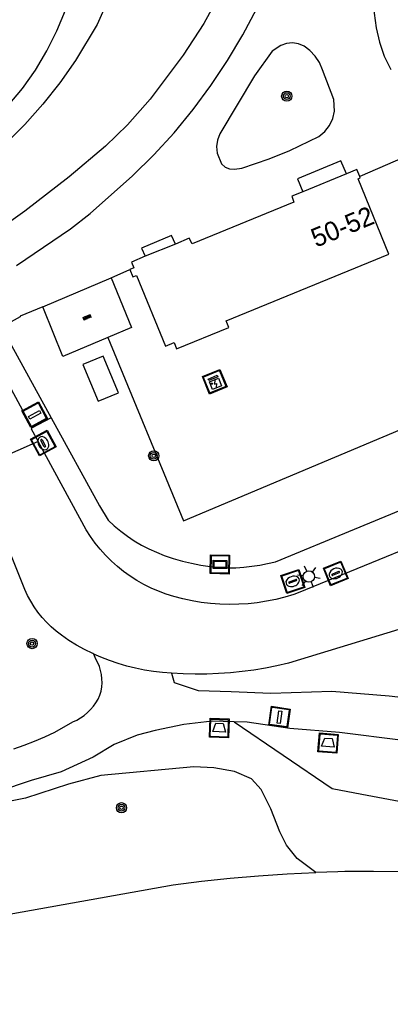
# Model space of a CAD drawing. Header units: metres. Extents: x 93870 to 95789, y 463036 to 464040.
# Tile 7 of 256: x 93910 to 93930, y 463195 to 463247. Entities that reach past the tile are written whole.
import ezdxf
from ezdxf.enums import TextEntityAlignment as Align

# ---------------------------------------------------------------- set-up
doc = ezdxf.new("R2010")
doc.units = ezdxf.units.M
doc.header["$LTSCALE"] = 25.4
for name, color, linetype in [('B_BEBOUWINGSGRENS_0', 1, 'Continuous'), ('Q_AFVALBAK_0', 7, 'Continuous'), ('Q_BOOM_0', 3, 'Continuous'), ('Q_BRANDKRAAN_0', 5, 'Continuous'), ('Q_ELEKTRAKAST_0', 7, 'Continuous'), ('Q_INFORMATIEBORD_0', 7, 'Continuous'), ('Q_KOLK_0', 254, 'Continuous'), ('Q_LICHTMAST_0', 2, 'Continuous'), ('Q_VERKEERSBORDPAAL_0', 40, 'Continuous'), ('S_GBKN_SYMBOOL_OV_GROOT_0', 7, 'Continuous'), ('T_CULTUURGRENS_0', 76, 'Continuous'), ('T_HAAG_0', 87, 'Continuous'), ('T_HEK_0', 57, 'Continuous'), ('T_MUUR_30CM_0', 10, 'Continuous'), ('T_WALBESCHERMING_0', 45, 'Continuous'), ('V_WEGGRENS_0', 7, 'Continuous'), ('Z_GBKN_HUISNUMMER_0', 252, 'Continuous')]:
    doc.layers.add(name, color=color, linetype=linetype)

# ---------------------------------------------------------------- blocks, each defined once
blk = doc.blocks.new('Q_AFVALBAK')
for points in [[(-0.5, 0.5), (0.5, 0.5), (0.5, -0.5), (-0.5, -0.5)], [(-0.336, 0.197), (0.331, 0.197), (0.19, -0.251), (-0.196, -0.251)]]:
    blk.add_lwpolyline(points, close=True)
blk.add_lwpolyline([(-0.442, 0.464), (0.438, 0.464, -0.414214), (0.459, 0.442), (0.459, -0.437, -0.414214), (0.438, -0.459), (-0.442, -0.459, -0.414214), (-0.463, -0.437), (-0.463, 0.442), (-0.463, 0.444), (-0.463, 0.446), (-0.463, 0.448), (-0.462, 0.45), (-0.461, 0.451), (-0.46, 0.453), (-0.459, 0.455), (-0.458, 0.456), (-0.457, 0.457), (-0.456, 0.459), (-0.454, 0.46), (-0.453, 0.461), (-0.451, 0.462), (-0.449, 0.462), (-0.447, 0.463), (-0.446, 0.463), (-0.444, 0.464), (-0.442, 0.464)], format="xyb")
blk = doc.blocks.new('Q_INFORMATIEBORD')
for points in [[(-0.5, 0.5), (0.5, 0.5), (0.5, -0.5), (-0.5, -0.5)], [(-0.369, 0.22), (0.358, 0.22), (0.358, -0.214), (-0.369, -0.214)]]:
    blk.add_lwpolyline(points, close=True)
for points in [[(-0.442, 0.464), (0.438, 0.464, -0.414214), (0.459, 0.442), (0.459, -0.437, -0.414214), (0.438, -0.459), (-0.442, -0.459, -0.414214), (-0.463, -0.437), (-0.463, 0.442), (-0.463, 0.444), (-0.463, 0.446), (-0.463, 0.448), (-0.462, 0.45), (-0.461, 0.451), (-0.46, 0.453), (-0.459, 0.455), (-0.458, 0.456), (-0.457, 0.457), (-0.456, 0.459), (-0.454, 0.46), (-0.453, 0.461), (-0.451, 0.462), (-0.449, 0.462), (-0.447, 0.463), (-0.446, 0.463), (-0.444, 0.464), (-0.442, 0.464)], [(-0.287, 0.16), (0.281, 0.16, -0.414214), (0.303, 0.139), (0.303, -0.134, -0.414214), (0.281, -0.156), (-0.287, -0.156, -0.414214), (-0.308, -0.134), (-0.308, 0.139), (-0.308, 0.14), (-0.308, 0.142), (-0.307, 0.144), (-0.307, 0.146), (-0.306, 0.148), (-0.305, 0.149), (-0.304, 0.151), (-0.303, 0.152), (-0.302, 0.154), (-0.3, 0.155), (-0.299, 0.156), (-0.297, 0.157), (-0.296, 0.158), (-0.294, 0.159), (-0.292, 0.159), (-0.29, 0.16), (-0.288, 0.16), (-0.287, 0.16)]]:
    blk.add_lwpolyline(points, format="xyb")
blk = doc.blocks.new('Q_ELEKTRAKAST')
for points in [[(-0.5, 0.5), (0.5, 0.5), (0.5, -0.5), (-0.5, -0.5)], [(-0.262, 0.264), (0.25, 0.264), (0.25, 0.187), (-0.262, 0.187)], [(-0.262, 0.107), (0.25, 0.107), (0.25, -0.332), (-0.262, -0.332)]]:
    blk.add_lwpolyline(points, close=True)
blk.add_lwpolyline([(-0.442, 0.464), (0.438, 0.464, -0.414214), (0.459, 0.442), (0.459, -0.437, -0.414214), (0.438, -0.459), (-0.442, -0.459, -0.414214), (-0.463, -0.437), (-0.463, 0.442), (-0.463, 0.444), (-0.463, 0.446), (-0.463, 0.448), (-0.462, 0.45), (-0.461, 0.451), (-0.46, 0.453), (-0.459, 0.455), (-0.458, 0.456), (-0.457, 0.457), (-0.456, 0.459), (-0.454, 0.46), (-0.453, 0.461), (-0.451, 0.462), (-0.449, 0.462), (-0.447, 0.463), (-0.446, 0.463), (-0.444, 0.464), (-0.442, 0.464)], format="xyb")
blk.add_lwpolyline([(-0.177, 0.001, -1), (-0.177, -0.069, -1)], format="xyb", close=True)
blk.add_lwpolyline([(0.044, 0.088), (-0.056, -0.112), (0.044, -0.112), (-0.056, -0.312)])
blk = doc.blocks.new('Q_LICHTMAST')
for points in [[(0, 0.3), (0, 0.6)], [(-0.26, 0.15), (-0.52, 0.3)], [(0.26, 0.15), (0.52, 0.3)], [(-0.26, -0.15), (-0.52, -0.3)], [(0, -0.3), (0, -0.6)], [(0.26, -0.15), (0.52, -0.3)]]:
    blk.add_lwpolyline(points)
blk.add_circle((0, 0), 0.3)
blk = doc.blocks.new('Q_VERKEERSBORDPAAL')
for points in [[(-0.5, 0.5), (0.5, 0.5), (0.5, -0.5), (-0.5, -0.5)], [(-0.08, 0.333), (0.071, 0.333), (0.071, -0.329), (-0.08, -0.329)]]:
    blk.add_lwpolyline(points, close=True)
blk.add_lwpolyline([(-0.442, 0.464), (0.438, 0.464, -0.414214), (0.459, 0.442), (0.459, -0.437, -0.414214), (0.438, -0.459), (-0.442, -0.459, -0.414214), (-0.463, -0.437), (-0.463, 0.442), (-0.463, 0.444), (-0.463, 0.446), (-0.463, 0.448), (-0.462, 0.45), (-0.461, 0.451), (-0.46, 0.453), (-0.459, 0.455), (-0.458, 0.456), (-0.457, 0.457), (-0.456, 0.459), (-0.454, 0.46), (-0.453, 0.461), (-0.451, 0.462), (-0.449, 0.462), (-0.447, 0.463), (-0.446, 0.463), (-0.444, 0.464), (-0.442, 0.464)], format="xyb")
blk = doc.blocks.new('Q_KOLK')
blk.add_lwpolyline([(-0.5, 0.5), (0.5, 0.5), (0.5, -0.5), (-0.5, -0.5)], close=True)
for points in [[(-0.442, 0.464), (0.438, 0.464, -0.414214), (0.459, 0.442), (0.459, -0.437, -0.414214), (0.438, -0.459), (-0.442, -0.459, -0.414214), (-0.463, -0.437), (-0.463, 0.442, -0.414214), (-0.442, 0.464)], [(-0.345, 0.105, 0.380426), (-0.276, -0.18)], [(-0.008, 0.266, 0.240218), (-0.345, 0.105)], [(-0.194, 0.045, 0.853344), (-0.194, -0.032)], [(0.331, 0.111, 0.240191), (-0.008, 0.266)], [(0.185, -0.032, 0.849746), (0.185, 0.045)], [(0.267, -0.176, 0.380426), (0.331, 0.111)], [(-0.276, -0.18, 0.148452), (0.012, -0.257)], [(0.012, -0.257, 0.131742), (0.267, -0.176)]]:
    blk.add_lwpolyline(points, format="xyb")
for points in [[(-0.194, 0.045), (0.185, 0.045)], [(0.185, -0.032), (-0.194, -0.032)]]:
    blk.add_lwpolyline(points)
blk = doc.blocks.new('Q_BRANDKRAAN')
blk.add_lwpolyline([(-0.5, 0.5), (0.5, 0.5), (0.5, -0.5), (-0.5, -0.5)], close=True)
for points in [[(-0.442, 0.464), (0.438, 0.464, -0.414214), (0.459, 0.442), (0.459, -0.437, -0.414214), (0.438, -0.459), (-0.442, -0.459, -0.414214), (-0.463, -0.437), (-0.463, 0.442), (-0.463, 0.444), (-0.463, 0.446), (-0.463, 0.448), (-0.462, 0.45), (-0.461, 0.451), (-0.46, 0.453), (-0.459, 0.455), (-0.458, 0.456), (-0.457, 0.457), (-0.456, 0.459), (-0.454, 0.46), (-0.453, 0.461), (-0.451, 0.462), (-0.449, 0.462), (-0.447, 0.463), (-0.446, 0.463), (-0.444, 0.464), (-0.442, 0.464)], [(-0.345, 0.105, 0.380426), (-0.276, -0.18)], [(-0.008, 0.266, 0.240218), (-0.345, 0.105)], [(-0.194, 0.045, 0.853344), (-0.194, -0.032)], [(0.331, 0.111, 0.240191), (-0.008, 0.266)], [(0.185, -0.032, 0.849746), (0.185, 0.045)], [(0.267, -0.176, 0.380426), (0.331, 0.111)], [(-0.276, -0.18, 0.148452), (0.012, -0.257)], [(0.012, -0.257, 0.131742), (0.267, -0.176)]]:
    blk.add_lwpolyline(points, format="xyb")
for points in [[(-0.194, 0.045), (0.185, 0.045)], [(0.185, -0.032), (-0.194, -0.032)]]:
    blk.add_lwpolyline(points)
blk = doc.blocks.new('Q_BOOM')
for radius in [0.27, 0.18, 0.09]:
    blk.add_circle((0, 0), radius)
blk = doc.blocks.new('S_GBKN_SYMBOOL_OV_GROOT')
for points in [[(-0.21875, 0.0625), (0.21875, 0.0625)], [(-0.21875, 0), (0.21875, 0)], [(-0.1875, 0.0625), (-0.1875, 0)], [(-0.125, 0.09375), (-0.125, 0.0625)], [(-0.125, 0), (-0.125, -0.0625)], [(-0.0625, 0.0625), (-0.0625, 0)], [(0, 0.09375), (0, 0.0625)], [(0, 0), (0, -0.0625)], [(0.0625, 0.0625), (0.0625, 0)], [(0.125, 0.09375), (0.125, 0.0625)], [(0.125, 0), (0.125, -0.0625)], [(0.1875, 0.0625), (0.1875, 0)], [(-0.21875, -0.0625), (0.21875, -0.0625)], [(-0.1875, -0.0625), (-0.1875, -0.09375)], [(-0.0625, -0.0625), (-0.0625, -0.09375)], [(0.0625, -0.0625), (0.0625, -0.09375)], [(0.1875, -0.0625), (0.1875, -0.09375)]]:
    blk.add_lwpolyline(points)

msp = doc.modelspace()

# ---------------------------------------------------------------- linework, layer by layer
at = {"layer": 'B_BEBOUWINGSGRENS_0'}
for p, q in [((93927.222, 463238.675), (93924.918, 463237.73)), ((93918.192, 463234.967), (93916.602, 463234.317))]:
    msp.add_line(p, q, dxfattribs=at)
for points in [[(93927.917, 463238.526), (93927.769, 463238.903), (93927.222, 463238.675)], [(93927.83, 463238.41), (93927.945, 463238.455), (93927.917, 463238.526)], [(93915.791, 463233.622), (93915.941, 463233.233), (93916.14, 463233.31), (93917.67, 463229.58), (93918.13, 463229.77), (93918.26, 463229.43), (93921.007, 463230.56), (93920.865, 463230.909), (93929.46, 463234.43), (93927.83, 463238.41)], [(93924.918, 463237.73), (93924.334, 463237.488), (93924.445, 463237.169), (93919.086, 463234.984), (93918.929, 463235.275), (93918.192, 463234.967)], [(93916.602, 463234.317), (93915.877, 463234.015), (93916.003, 463233.71), (93915.791, 463233.622)], [(93914.382, 463229.051), (93913.319, 463228.612), (93914.122, 463226.672)], [(93914.122, 463226.672), (93915.185, 463227.111), (93914.382, 463229.051)]]:
    msp.add_lwpolyline(points, dxfattribs=at)
at = {"layer": 'T_CULTUURGRENS_0'}
for points in [[(93921.287, 463209.737), (93926.457, 463206.22), (93928.025, 463205.924), (93933.095, 463204.969), (93938.286, 463203.99), (93945.486, 463203.819), (93950.972, 463200.732), (93954.914, 463197.645), (93962.728, 463188.94)], [(93925.612, 463201.784), (93924.626, 463202.528), (93924.061, 463203.221), (93923.702, 463203.923), (93923.223, 463205.142), (93922.719, 463206.166), (93922.21, 463206.733), (93921.309, 463207.12), (93920.223, 463207.315), (93919.159, 463207.361), (93914.265, 463206.898), (93912.554, 463206.446), (93910.284, 463205.7), (93907.995, 463205.241), (93905.386, 463204.946), (93902.349, 463204.871), (93897.301, 463205.22), (93885.901, 463207.008), (93879.514, 463207.68)]]:
    msp.add_lwpolyline(points, dxfattribs=at)
at = {"layer": 'T_HAAG_0'}
msp.add_line((93914.626, 463230.031), (93918.619, 463220.356), dxfattribs=at)
at = {"layer": 'T_HEK_0'}
msp.add_line((93931.249, 463239.989), (93927.917, 463238.526), dxfattribs=at)
msp.add_lwpolyline([(93918.619, 463220.356), (93937.148, 463228.139), (93933.291, 463237.747), (93931.685, 463240.181), (93931.639, 463240.161)], dxfattribs=at)
at = {"layer": 'T_MUUR_30CM_0'}
msp.add_line((93914.812, 463233.188), (93915.791, 463233.622), dxfattribs=at)
for points in [[(93926.918, 463239.353), (93924.645, 463238.407), (93924.918, 463237.73)], [(93918.192, 463234.967), (93917.987, 463235.409), (93916.401, 463234.756), (93916.602, 463234.317)]]:
    msp.add_lwpolyline(points, dxfattribs=at)
at = {"layer": 'T_WALBESCHERMING_0'}
msp.add_line((93926.771, 463201.815), (93925.612, 463201.784), dxfattribs=at)
for points in [[(93876.87, 463199.35), (93881.2, 463199.32), (93890.53, 463198.42), (93893.728, 463197.956), (93895.01, 463197.807), (93896.298, 463197.731), (93897.588, 463197.726), (93898.876, 463197.795), (93900.159, 463197.935), (93901.432, 463198.147), (93918.07, 463201.123), (93919.572, 463201.316), (93921.078, 463201.479), (93922.587, 463201.611), (93924.099, 463201.713), (93925.612, 463201.784)], [(93932.099, 463201.74), (93931.685, 463201.762), (93930.167, 463201.814), (93928.649, 463201.835), (93927.13, 463201.825), (93926.771, 463201.815)]]:
    msp.add_lwpolyline(points, dxfattribs=at)
at = {"layer": 'V_WEGGRENS_0'}
for p, q in [((93927.222, 463238.675), (93926.918, 463239.353)), ((93911.201, 463231.654), (93914.812, 463233.188)), ((93911.201, 463231.654), (93909.998, 463231.16)), ((93910.637, 463225.262), (93907.915, 463230.304)), ((93911.64, 463225.795), (93910.637, 463225.262)), ((93910.946, 463224.544), (93907.685, 463223.092))]:
    msp.add_line(p, q, dxfattribs=at)
for points in [[(93929.51, 463301.87), (93923.664, 463259.337), (93922.924, 463255.617), (93922.31, 463253.172), (93921.753, 463251.185), (93921.349, 463250.046), (93921.2, 463249.632), (93920.683, 463248.423), (93919.689, 463246.608), (93918.602, 463244.943), (93916.864, 463242.622), (93915.672, 463241.268), (93914.5, 463240.13), (93912.592, 463238.515), (93910.253, 463236.693), (93908.446, 463235.425)], [(93935.817, 463252.581), (93933.271, 463252.005), (93930.844, 463251.151), (93929.645, 463250.49), (93929.359, 463250.228), (93929.137, 463249.91), (93928.843, 463249.108), (93928.686, 463247.946), (93928.689, 463247.163), (93928.779, 463246.386), (93928.955, 463245.624), (93929.214, 463244.885), (93929.554, 463244.18)], [(93909.813, 463233.835), (93912.663, 463235.774), (93913.702, 463236.579), (93915.928, 463238.574), (93917.059, 463239.679), (93918.128, 463240.844), (93919.134, 463242.064), (93920.072, 463243.337), (93920.949, 463244.651), (93921.757, 463246.007), (93922.484, 463247.408), (93923.127, 463248.85), (93923.683, 463250.327), (93923.803, 463250.72)], [(93898.565, 463234.891), (93902.187, 463236.639), (93903.517, 463237.395), (93904.801, 463238.229), (93906.033, 463239.137), (93907.209, 463240.117), (93908.325, 463241.164), (93909.378, 463242.275), (93910.128, 463243.187), (93910.808, 463244.153), (93911.414, 463245.167), (93911.942, 463246.223), (93912.39, 463247.316), (93912.754, 463248.44)], [(93914.633, 463247.825), (93914.062, 463246.567), (93912.929, 463244.657), (93912.103, 463243.477), (93911.208, 463242.346), (93910.249, 463241.271), (93909.228, 463240.254), (93908.148, 463239.298), (93906.819, 463238.289), (93905.251, 463237.219), (93899.126, 463233.481)], [(93925.955, 463244.165), (93925.797, 463244.546), (93925.573, 463244.893), (93925.289, 463245.193), (93924.993, 463245.41), (93924.696, 463245.535), (93924.379, 463245.584), (93924.058, 463245.557), (93923.754, 463245.453), (93923.3, 463245.149), (93922.367, 463243.84), (93920.543, 463240.784), (93920.417, 463240.457), (93920.367, 463240.11), (93920.396, 463239.761), (93920.626, 463239.203), (93920.816, 463239.032), (93921.052, 463238.932), (93921.308, 463238.916), (93921.705, 463238.974), (93923.15, 463239.458), (93924.231, 463239.899), (93925.768, 463240.648), (93926.079, 463240.908), (93926.326, 463241.228), (93926.497, 463241.595), (93926.586, 463241.989), (93926.555, 463242.594), (93925.955, 463244.165)], [(93914.812, 463233.188), (93915.874, 463230.561), (93914.626, 463230.031)], [(93914.626, 463230.031), (93912.263, 463229.028), (93911.24, 463231.56), (93911.201, 463231.654)], [(93909.998, 463231.16), (93910.013, 463231.12), (93909.524, 463230.866), (93909.431, 463230.816), (93909.35, 463230.748), (93909.284, 463230.666), (93909.236, 463230.571), (93909.208, 463230.47), (93909.201, 463230.364), (93909.216, 463230.26), (93909.251, 463230.16), (93911.64, 463225.795)], [(93911.64, 463225.795), (93914.182, 463221.148), (93914.645, 463220.378), (93914.969, 463220.08), (93915.308, 463219.8), (93915.661, 463219.538), (93916.028, 463219.296), (93916.407, 463219.073), (93916.798, 463218.87), (93917.198, 463218.688), (93917.608, 463218.528), (93918.081, 463218.369), (93918.561, 463218.229), (93919.046, 463218.111), (93919.536, 463218.012), (93920.029, 463217.935), (93920.525, 463217.878), (93920.95, 463217.869), (93921.375, 463217.877), (93921.8, 463217.904), (93922.223, 463217.949), (93922.644, 463218.011), (93923.061, 463218.092), (93923.475, 463218.19), (93927.648, 463219.904), (93941.177, 463225.5)], [(93910.637, 463225.262), (93910.581, 463225.213), (93910.946, 463224.544)], [(93944.62, 463224.72), (93924.672, 463216.541), (93924.442, 463216.464), (93923.969, 463216.322), (93923.49, 463216.202), (93923.005, 463216.104), (93922.517, 463216.028), (93922.026, 463215.974), (93921.533, 463215.943), (93921.039, 463215.935), (93920.545, 463215.949), (93920.052, 463215.986), (93919.562, 463216.045), (93919.075, 463216.127), (93918.592, 463216.231), (93918.114, 463216.357), (93917.708, 463216.483), (93917.308, 463216.631), (93916.918, 463216.8), (93916.537, 463216.989), (93916.167, 463217.199), (93915.808, 463217.429), (93915.463, 463217.678), (93915.132, 463217.945), (93914.815, 463218.229), (93914.514, 463218.53), (93914.23, 463218.847), (93913.963, 463219.178), (93913.715, 463219.524), (93913.485, 463219.882), (93910.946, 463224.544)], [(93913.892, 463213.316), (93913.831, 463213.343), (93913.403, 463213.556), (93912.984, 463213.788), (93912.575, 463214.038), (93912.178, 463214.305), (93911.903, 463214.518), (93911.642, 463214.748), (93911.394, 463214.992), (93911.161, 463215.251), (93910.944, 463215.523), (93910.744, 463215.807), (93910.56, 463216.103), (93910.395, 463216.409), (93910.248, 463216.724), (93907.685, 463223.092)], [(93943.069, 463218.608), (93924.158, 463212.841), (93923.553, 463212.698), (93922.943, 463212.574), (93922.33, 463212.47), (93921.713, 463212.387), (93921.095, 463212.324), (93920.474, 463212.281), (93919.853, 463212.258), (93919.231, 463212.256), (93918.609, 463212.274), (93917.988, 463212.312)], [(93909.665, 463208.318), (93910.217, 463208.506), (93910.763, 463208.714), (93911.301, 463208.94), (93911.83, 463209.186), (93912.788, 463209.734), (93912.995, 463209.83), (93913.194, 463209.944), (93913.381, 463210.075), (93913.557, 463210.222), (93913.719, 463210.383), (93913.866, 463210.558), (93913.998, 463210.744), (93914.113, 463210.942), (93914.21, 463211.149), (93914.27, 463211.36), (93914.308, 463211.576), (93914.326, 463211.795), (93914.322, 463212.014), (93914.297, 463212.232), (93914.25, 463212.446), (93914.183, 463212.655), (93914.096, 463212.856), (93913.99, 463213.048), (93913.892, 463213.316)], [(93917.988, 463212.312), (93917.51, 463212.345), (93917.034, 463212.398), (93916.561, 463212.472), (93916.092, 463212.567), (93915.627, 463212.682), (93915.168, 463212.818), (93914.715, 463212.973), (93914.269, 463213.148), (93913.892, 463213.316)], [(93917.988, 463212.312), (93918.135, 463211.815), (93919.4, 463211.383), (93921.137, 463211.346), (93923.233, 463211.242), (93926.451, 463211.351), (93929.469, 463211.114), (93934.501, 463210.535), (93944.949, 463209.333), (93950.163, 463207.928), (93955.092, 463205.879), (93959.353, 463203.744), (93961.881, 463202.433), (93966.827, 463199.047), (93969.757, 463196.788), (93991.229, 463177.072)], [(93921.287, 463209.737), (93920.143, 463209.774), (93918.631, 463209.591), (93917.119, 463209.284), (93916.185, 463209.035), (93914.965, 463208.532), (93913.859, 463207.865), (93912.175, 463207.091), (93910.589, 463206.636), (93908.836, 463206.057), (93907.042, 463205.605), (93905.417, 463205.33), (93903.876, 463205.204), (93902.761, 463205.178), (93901.274, 463205.231), (93899.41, 463205.545), (93896.96, 463206.065), (93895.39, 463206.495), (93894.535, 463206.946), (93893.128, 463207.577), (93891.904, 463207.954), (93889.999, 463208.404), (93888.007, 463208.856), (93885.289, 463209.096)], [(93973.582, 463190.141), (93965.894, 463196.696), (93961.168, 463200.163), (93958.198, 463201.964), (93955.329, 463203.466), (93949.908, 463205.919), (93946.259, 463207.05), (93942.008, 463207.594), (93934.064, 463208.109), (93930.215, 463208.757), (93926.851, 463209.179), (93924.232, 463209.393), (93921.987, 463209.714), (93921.287, 463209.737)]]:
    msp.add_lwpolyline(points, dxfattribs=at)

# ---------------------------------------------------------------- block references
at = {"layer": 'Q_AFVALBAK_0'}
for p, rotation in [((93920.51, 463209.406), 178.1475479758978), ((93926.249, 463208.616), 175.3287065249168)]:
    msp.add_blockref('Q_AFVALBAK', p, dxfattribs=dict(at, rotation=rotation))
at = {"layer": 'Q_BOOM_0'}
for p, rotation in [((93924.07, 463242.776), 54.52033064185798), ((93917.051, 463223.782), 112.4265848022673), ((93910.635, 463213.867), 135.4658090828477), ((93915.351, 463205.199), 5.404418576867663)]:
    msp.add_blockref('Q_BOOM', p, dxfattribs=dict(at, rotation=rotation))
at = {"layer": 'Q_BRANDKRAAN_0', "rotation": 18.50964993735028}
msp.add_blockref('Q_BRANDKRAAN', (93924.389, 463217.15), dxfattribs=at)
at = {"layer": 'Q_ELEKTRAKAST_0', "rotation": 22.36020024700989}
msp.add_blockref('Q_ELEKTRAKAST', (93920.272, 463227.694), dxfattribs=at)
at = {"layer": 'Q_INFORMATIEBORD_0', "rotation": 178.786858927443}
msp.add_blockref('Q_INFORMATIEBORD', (93920.542, 463218.053), dxfattribs=at)
at = {"layer": 'Q_KOLK_0'}
for p, rotation in [((93911.224, 463224.456), 118.5734201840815), ((93926.658, 463217.572), 22.29441600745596)]:
    msp.add_blockref('Q_KOLK', p, dxfattribs=dict(at, rotation=rotation))
at = {"layer": 'Q_LICHTMAST_0', "rotation": 22.29441600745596}
msp.add_blockref('Q_LICHTMAST', (93925.237, 463217.408), dxfattribs=at)
at = {"layer": 'Q_VERKEERSBORDPAAL_0'}
for p, rotation in [((93910.769, 463225.949), 118.3630632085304), ((93923.682, 463209.99), 171.8627517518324)]:
    msp.add_blockref('Q_VERKEERSBORDPAAL', p, dxfattribs=dict(at, rotation=rotation))
at = {"layer": 'S_GBKN_SYMBOOL_OV_GROOT_0', "rotation": 23.01641973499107}
msp.add_blockref('S_GBKN_SYMBOOL_OV_GROOT', (93913.538, 463231.108), dxfattribs=at)

# ---------------------------------------------------------------- texts
at = {"layer": 'Z_GBKN_HUISNUMMER_0', "linetype": 'Continuous'}
msp.add_text('50-52', height=1, rotation=22.4, dxfattribs=at).set_placement((93927.004, 463235.884), align=Align.MIDDLE)

doc.saveas('drawing.dxf')
